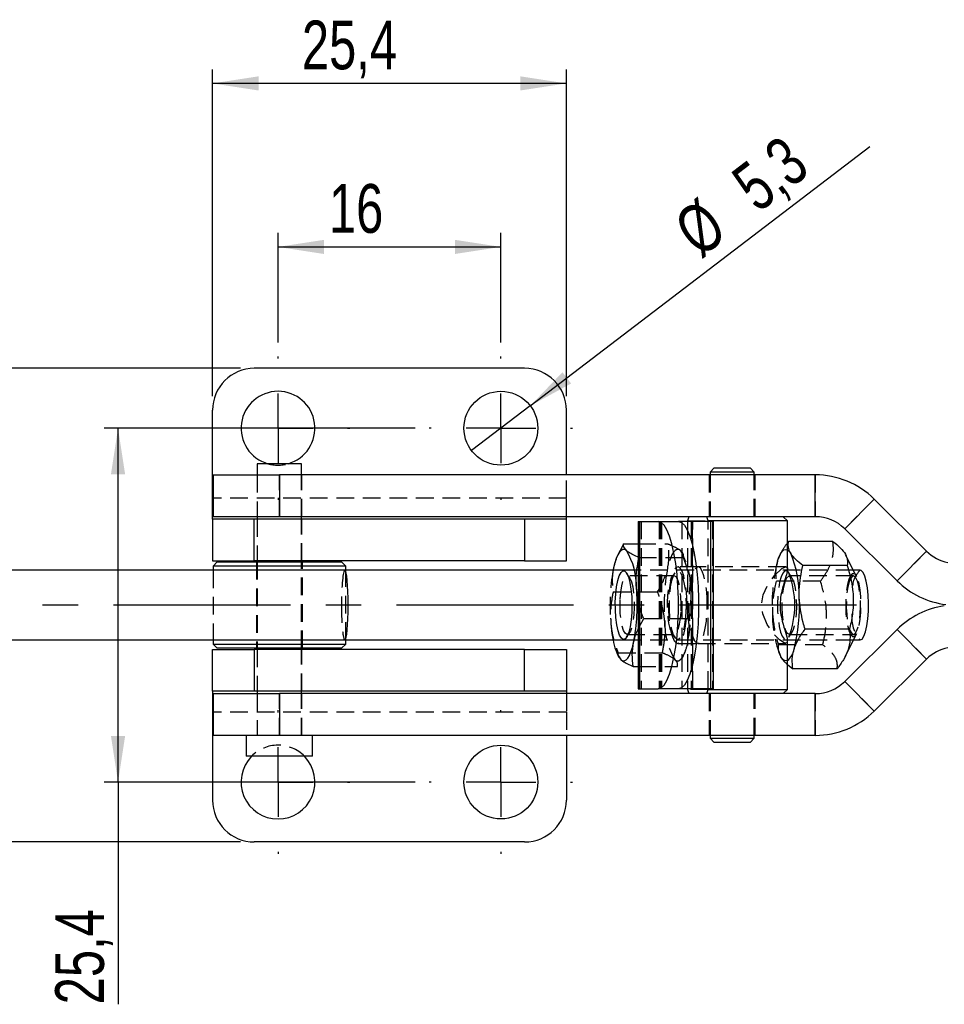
# Model space of a CAD drawing. Extents: x 28 to 416, y 116 to 277.
# Tile 2 of 20: x 108 to 174, y 123 to 194. Entities that reach past the tile are written whole.
import ezdxf

# ---------------------------------------------------------------- set-up
doc = ezdxf.new("R2010")
doc.units = 0
doc.linetypes.add('CENTERX2', pattern=[20.32, 12.7, -2.54, 2.54, -2.54])
doc.linetypes.add('HIDDEN', pattern=[1.905, 1.27, -0.635])
doc.layers.get('0').update_dxf_attribs({"linetype": 'CONTINUOUS'})
doc.styles.add('SLDTEXTSTYLE0', font='TXT', dxfattribs={"width": 0.75})
doc.dimstyles.new('SLDDIMSTYLE1', dxfattribs={"dimtxt": 3.5, "dimasz": 3.302, "dimexe": 0, "dimexo": 0.0625, "dimgap": 0.875, "dimtad": 1, "dimdec": 3, "dimrnd": 1e-09, "dimzin": 12, "dimtxsty": 'SLDTEXTSTYLE0', "dimsah": 1, "dimcen": 0.09, "dimazin": 3, "dimtfac": 1, "dimtdec": 3, "dimtofl": 0, "dimtmove": 0, "dimatfit": 3, "dimtolj": 1, "dimtzin": 12})
doc.dimstyles.new('SLDDIMSTYLE5', dxfattribs={"dimtxt": 3.5, "dimasz": 3.302, "dimexe": 0, "dimexo": 0.0625, "dimgap": 0.875, "dimtad": 1, "dimdec": 3, "dimrnd": 1e-09, "dimzin": 12, "dimtxsty": 'SLDTEXTSTYLE0', "dimblk1": 'NONE', "dimsah": 1, "dimcen": 0, "dimazin": 3, "dimtfac": 1, "dimtdec": 3, "dimtmove": 0, "dimatfit": 3, "dimtolj": 1, "dimtzin": 12})

# ---------------------------------------------------------------- blocks, each defined once
blk = doc.blocks.new('_D_8')
at = {"color": 179, "linetype": 'CONTINUOUS'}
for p, q in [((136.25, 164.613), (113.916, 164.613)), ((114.916, 139.213), (114.916, 164.613)), ((136.25, 139.213), (113.916, 139.213)), ((114.916, 139.213), (114.916, 123.261))]:
    blk.add_line(p, q, dxfattribs=at)
for points in [[(114.916, 164.613), (114.408, 161.311), (115.424, 161.311)], [(114.916, 139.213), (115.424, 142.515), (114.408, 142.515)]]:
    blk.add_solid(points, dxfattribs=at)
at = {"color": 179, "linetype": 'CONTINUOUS', "insert": (110.404, 123.261, -10.139), "char_height": 3.5, "attachment_point": 1, "rotation": 90, "style": 'SLDTEXTSTYLE0'}
blk.add_mtext('25,4', dxfattribs=at)
blk = doc.blocks.new('_D_9')
at = {"color": 179, "linetype": 'CONTINUOUS'}
for p, q in [((123.7, 168.913), (103.482, 168.913)), ((104.482, 134.913), (104.482, 168.913)), ((123.7, 134.913), (103.482, 134.913)), ((104.482, 134.913), (104.482, 125.2))]:
    blk.add_line(p, q, dxfattribs=at)
for points in [[(104.482, 168.913), (103.974, 165.611), (104.99, 165.611)], [(104.482, 134.913), (104.99, 138.215), (103.974, 138.215)]]:
    blk.add_solid(points, dxfattribs=at)
at = {"color": 179, "linetype": 'CONTINUOUS', "insert": (99.97, 125.2, -10.139), "char_height": 3.5, "attachment_point": 1, "rotation": 90, "style": 'SLDTEXTSTYLE0'}
blk.add_mtext('34', dxfattribs=at)
blk = doc.blocks.new('_D_10')
at = {"color": 179, "linetype": 'CONTINUOUS'}
for p, q in [((121.7, 166.913), (121.7, 190.363)), ((147.1, 166.913), (147.1, 190.363)), ((147.1, 189.363), (121.7, 189.363))]:
    blk.add_line(p, q, dxfattribs=at)
for points in [[(121.7, 189.363), (125.002, 188.855), (125.002, 189.871)], [(147.1, 189.363), (143.798, 189.871), (143.798, 188.855)]]:
    blk.add_solid(points, dxfattribs=at)
at = {"color": 179, "linetype": 'CONTINUOUS', "insert": (128.114, 193.875, -10.139), "char_height": 3.5, "attachment_point": 1, "style": 'SLDTEXTSTYLE0'}
blk.add_mtext('25,4', dxfattribs=at)
blk = doc.blocks.new('_D_11')
at = {"color": 179, "linetype": 'CONTINUOUS'}
for p, q in [((126.4, 170.763), (126.4, 178.627)), ((142.4, 170.763), (142.4, 178.627)), ((126.4, 177.627), (142.4, 177.627))]:
    blk.add_line(p, q, dxfattribs=at)
for points in [[(126.4, 177.627), (129.702, 177.119), (129.702, 178.135)], [(142.4, 177.627), (139.098, 178.135), (139.098, 177.119)]]:
    blk.add_solid(points, dxfattribs=at)
at = {"color": 179, "linetype": 'CONTINUOUS', "insert": (130.054, 182.138, -10.139), "char_height": 3.5, "attachment_point": 1, "style": 'SLDTEXTSTYLE0'}
blk.add_mtext('16', dxfattribs=at)
blk = doc.blocks.new('_D_12')
at = {"color": 179, "linetype": 'CONTINUOUS'}
for q in [(168.875, 184.845), (140.294, 163.004)]:
    blk.add_line((144.506, 166.222), q, dxfattribs=at)
blk.add_solid([(144.506, 166.222), (147.438, 167.823), (146.821, 168.631)], dxfattribs=at)
at = {"color": 179, "linetype": 'CONTINUOUS', "char_height": 3.5, "attachment_point": 1, "rotation": 37.38586, "style": 'SLDTEXTSTYLE0'}
for s, insert in [('5,3', (158.717, 182.807, -10.139)), ('%%c', (154.555, 179.56, -10.139))]:
    blk.add_mtext(s, dxfattribs=dict(at, insert=insert))
blk = doc.blocks.new('_NONE')
blk = doc.blocks.new('SW_CENTERMARKSYMBOL_3')
at = {"color": 0, "linetype": 'CONTINUOUS'}
for p, q in [((0, 5), (0, 5.15)), ((0, 0), (0, 2.5)), ((-5, 0), (-5.15, 0)), ((0, 0), (-2.5, 0)), ((0, 0), (0, -2.5)), ((0, 0), (2.5, 0)), ((5, 0), (5.15, 0)), ((0, -5), (0, -5.15))]:
    blk.add_line(p, q, dxfattribs=at)
blk = doc.blocks.new('SW_CENTERMARKSYMBOL_4')
at = {"color": 0, "linetype": 'CONTINUOUS'}
for p, q in [((0, 5), (0, 5.15)), ((0, 0), (0, 2.5)), ((-5, 0), (-5.15, 0)), ((0, 0), (-2.5, 0)), ((0, 0), (0, -2.5)), ((0, 0), (2.5, 0)), ((5, 0), (5.15, 0)), ((0, -5), (0, -5.15))]:
    blk.add_line(p, q, dxfattribs=at)
blk = doc.blocks.new('SW_CENTERMARKSYMBOL_5')
at = {"color": 0, "linetype": 'CONTINUOUS'}
for p, q in [((0, 5), (0, 5.15)), ((0, 0), (0, 2.5)), ((-5, 0), (-5.15, 0)), ((0, 0), (-2.5, 0)), ((0, 0), (0, -2.5)), ((0, 0), (2.5, 0)), ((5, 0), (5.15, 0)), ((0, -5), (0, -5.15))]:
    blk.add_line(p, q, dxfattribs=at)
blk = doc.blocks.new('SW_CENTERMARKSYMBOL_6')
at = {"color": 0, "linetype": 'CONTINUOUS'}
for p, q in [((0, 5), (0, 5.15)), ((0, 0), (0, 2.5)), ((-5, 0), (-5.15, 0)), ((0, 0), (-2.5, 0)), ((0, 0), (0, -2.5)), ((0, 0), (2.5, 0)), ((5, 0), (5.15, 0)), ((0, -5), (0, -5.15))]:
    blk.add_line(p, q, dxfattribs=at)

msp = doc.modelspace()

# ---------------------------------------------------------------- linework, layer by layer
at = {"color": 7, "linetype": 'CONTINUOUS'}
for p, q in [((144.0999, 168.9132), (124.6999, 168.9132)), ((121.6999, 159.5882), (121.6999, 165.9132)), ((147.0999, 161.2632), (147.0999, 165.9132)), ((124.9124, 162.0632), (124.9124, 161.2632)), ((128.0874, 162.0632), (124.9124, 162.0632)), ((128.0874, 161.2632), (128.0874, 162.0632)), ((121.7374, 161.2632), (121.7374, 158.2632)), ((121.7374, 161.2632), (126.4999, 161.2632)), ((126.4999, 161.2632), (126.4999, 158.2632)), ((164.9659, 161.2632), (126.4999, 161.2632)), ((157.7124, 161.7632), (157.4124, 161.4632)), ((157.4124, 161.4632), (157.4124, 161.2632)), ((157.4597, 161.4632), (157.4124, 161.4632)), ((160.5874, 161.4632), (157.4597, 161.4632)), ((157.7124, 161.7632), (160.2874, 161.7632)), ((160.5874, 161.4632), (160.2874, 161.7632)), ((160.5874, 161.2632), (160.5874, 161.4632)), ((164.9659, 158.2632), (164.9659, 161.2632)), ((121.6999, 158.0882), (121.6999, 159.5882)), ((169.1919, 159.5224), (167.0789, 157.3928)), ((172.9602, 155.7835), (169.1919, 159.5224)), ((121.6999, 158.0882), (121.6999, 155.0882)), ((124.6999, 158.0882), (121.6999, 158.0882)), ((126.4999, 158.2632), (121.7374, 158.2632)), ((124.6999, 155.0882), (124.6999, 158.0882)), ((144.0999, 158.0882), (124.6999, 158.0882)), ((124.9124, 158.2632), (124.9124, 158.0882)), ((164.9659, 158.2632), (126.4999, 158.2632)), ((128.0874, 158.0882), (128.0874, 158.2632)), ((144.0999, 158.0882), (144.0999, 155.0882)), ((147.0999, 158.0882), (144.0999, 158.0882)), ((147.0999, 158.0882), (147.0999, 158.2632)), ((147.0999, 155.0882), (147.0999, 158.0882)), ((152.2628, 157.9132), (152.2628, 145.9132)), ((152.2628, 157.9132), (152.3521, 157.9132)), ((152.3521, 157.9132), (152.3521, 145.9132)), ((152.3521, 157.9132), (153.6882, 157.9132)), ((153.6882, 157.9132), (155.1435, 157.9132)), ((157.4555, 157.9132), (155.1435, 157.9132)), ((155.9007, 158.2632), (155.8036, 157.9632)), ((155.8036, 157.9632), (155.8036, 157.9132)), ((157.2846, 157.9632), (157.1875, 158.2632)), ((162.9687, 157.9632), (157.2846, 157.9632)), ((157.2846, 157.9132), (157.2846, 157.9632)), ((157.4555, 157.9132), (157.4555, 145.9132)), ((157.6703, 157.9132), (157.4555, 157.9132)), ((157.6703, 145.9132), (157.6703, 157.9132)), ((162.9687, 157.9632), (162.6687, 158.2632)), ((162.9687, 154.4706), (162.9687, 157.9632)), ((170.8472, 153.6539), (167.0789, 157.3928)), ((151.2102, 156.3078), (150.9528, 155.8111)), ((151.2102, 156.3078), (152.2628, 156.3078)), ((163.0409, 156.4868), (162.9687, 156.3791)), ((166.2285, 156.4868), (163.0409, 156.4868)), ((150.9394, 155.8179), (150.7888, 155.5197)), ((167.8335, 154.1673), (167.1455, 155.5295)), ((170.8472, 153.6539), (172.9602, 155.7835)), ((121.6999, 155.0882), (124.6999, 155.0882)), ((122.0374, 155.0132), (121.7374, 154.7132)), ((122.0374, 155.0132), (126.4999, 155.0132)), ((144.0999, 155.0882), (124.6999, 155.0882)), ((124.9124, 155.0882), (124.9124, 155.0132)), ((126.4999, 155.0132), (130.9624, 155.0132)), ((128.0874, 155.0132), (128.0874, 155.0882)), ((131.2624, 154.7132), (130.9624, 155.0132)), ((144.0999, 155.0882), (147.0999, 155.0882)), ((131.196, 154.4132), (80.2624, 154.4132)), ((121.7374, 154.7132), (121.7374, 154.4132)), ((126.4999, 154.7132), (121.7374, 154.7132)), ((131.2624, 154.7132), (126.4999, 154.7132)), ((151.2079, 154.4132), (131.196, 154.4132)), ((131.2624, 154.4132), (131.2624, 154.7132)), ((150.4887, 154.5936), (150.4515, 154.4132)), ((167.2662, 154.7582), (164.0786, 154.7582)), ((168.1866, 154.4132), (167.7093, 154.4132)), ((152.2628, 152.3305), (152.13, 153.1442)), ((167.4223, 150.1846), (164.2347, 150.1846)), ((170.8472, 150.1724), (167.0789, 146.4335)), ((172.9602, 148.0428), (170.8472, 150.1724)), ((80.2624, 149.4132), (131.196, 149.4132)), ((121.7374, 149.4132), (121.7374, 149.1132)), ((131.196, 149.4132), (151.2079, 149.4132)), ((131.2624, 149.1132), (131.2624, 149.4132)), ((162.9687, 145.8632), (162.9687, 149.3581)), ((167.1035, 148.2136), (167.8335, 149.6591)), ((167.7093, 149.4132), (168.1866, 149.4132)), ((121.6999, 145.7382), (121.6999, 148.7382)), ((121.6999, 148.7382), (124.6999, 148.7382)), ((121.7374, 149.1132), (122.0374, 148.8132)), ((121.7374, 149.1132), (131.2624, 149.1132)), ((130.9624, 148.8132), (122.0374, 148.8132)), ((124.6999, 148.7382), (124.6999, 145.7382)), ((144.0999, 148.7382), (124.6999, 148.7382)), ((124.9124, 148.8132), (124.9124, 148.7382)), ((128.0874, 148.7382), (128.0874, 148.8132)), ((130.9624, 148.8132), (131.2624, 149.1132)), ((144.0999, 145.7382), (144.0999, 148.7382)), ((144.0999, 148.7382), (147.0999, 148.7382)), ((147.0999, 148.7382), (147.0999, 145.7382)), ((150.7888, 148.3066), (150.841, 148.2034)), ((150.8945, 148.2015), (151.0052, 148.0017)), ((172.9602, 148.0428), (169.1919, 144.3039)), ((151.8989, 147.5185), (152.2628, 147.5185)), ((162.9687, 147.6592), (163.3533, 147.3396)), ((166.5409, 147.3396), (163.3533, 147.3396)), ((167.0789, 146.4335), (169.1919, 144.3039)), ((124.6999, 145.7382), (121.6999, 145.7382)), ((121.6999, 145.7382), (121.6999, 144.2382)), ((144.0999, 145.7382), (124.6999, 145.7382)), ((124.9124, 145.7382), (124.9124, 145.5632)), ((128.0874, 145.5632), (128.0874, 145.7382)), ((147.0999, 145.7382), (144.0999, 145.7382)), ((147.0999, 145.7382), (147.0999, 145.5632)), ((152.2628, 145.9132), (152.3521, 145.9132)), ((152.3521, 145.9132), (153.6882, 145.9132)), ((155.1435, 145.9132), (153.6882, 145.9132)), ((157.4555, 145.9132), (155.1435, 145.9132)), ((155.8036, 145.9132), (155.8036, 145.8632)), ((155.8036, 145.8632), (155.9007, 145.5632)), ((157.1875, 145.5632), (157.2846, 145.8632)), ((157.2846, 145.8632), (157.2846, 145.9132)), ((157.2846, 145.8632), (162.9687, 145.8632)), ((157.6703, 145.9132), (157.4555, 145.9132)), ((162.6687, 145.5632), (162.9687, 145.8632)), ((121.7374, 145.5632), (121.7374, 142.5632)), ((121.7374, 145.5632), (126.4999, 145.5632)), ((126.4999, 145.5632), (126.4999, 142.5632)), ((164.9659, 145.5632), (126.4999, 145.5632)), ((164.9659, 142.5632), (164.9659, 145.5632)), ((121.6999, 144.2382), (121.6999, 137.9132)), ((126.4999, 142.5632), (121.7374, 142.5632)), ((124.1249, 142.5632), (124.1249, 141.0632)), ((164.9659, 142.5632), (126.4999, 142.5632)), ((128.8749, 141.0632), (128.8749, 142.5632)), ((147.0999, 142.5632), (147.0999, 137.9132)), ((157.4124, 142.5632), (157.4124, 142.3632)), ((157.4124, 142.3632), (157.7124, 142.0632)), ((157.4124, 142.3632), (160.5874, 142.3632)), ((160.2874, 142.0632), (157.7124, 142.0632)), ((160.2874, 142.0632), (160.5874, 142.3632)), ((160.5874, 142.3632), (160.5874, 142.5632)), ((128.8749, 141.0632), (124.1249, 141.0632)), ((144.0999, 134.9132), (124.6999, 134.9132))]:
    msp.add_line(p, q, dxfattribs=at)
at = {"color": 7, "linetype": 'HIDDEN'}
for p, q in [((124.8999, 161.2632), (124.8999, 158.2632)), ((124.9124, 161.2632), (124.9124, 158.2632)), ((126.4999, 158.2632), (126.4999, 161.2632)), ((128.0874, 158.2632), (128.0874, 161.2632)), ((128.0999, 158.2632), (128.0999, 161.2632)), ((147.0999, 159.5882), (147.0999, 161.2632)), ((157.3499, 161.2632), (157.3499, 158.2632)), ((157.4124, 161.2632), (157.4124, 158.2632)), ((160.5874, 158.2632), (160.5874, 161.2632)), ((160.6499, 158.2632), (160.6499, 161.2632)), ((164.9659, 161.2632), (164.9659, 158.2632)), ((147.0999, 159.5882), (121.6999, 159.5882)), ((147.0999, 159.5882), (121.7374, 159.5882)), ((147.0999, 158.2632), (147.0999, 159.5882)), ((167.0789, 157.3928), (169.1919, 159.5224)), ((124.8999, 158.0882), (124.8999, 155.0882)), ((124.9124, 158.0882), (124.9124, 155.0882)), ((128.0874, 155.0882), (128.0874, 158.0882)), ((128.0999, 155.0882), (128.0999, 158.0882)), ((152.4777, 157.9132), (152.4777, 145.9132)), ((153.7628, 157.9132), (153.7628, 145.9132)), ((153.8075, 157.9132), (153.8075, 145.9132)), ((153.8702, 157.9132), (153.8702, 145.9132)), ((153.938, 157.9132), (153.938, 145.9132)), ((155.3934, 157.9132), (155.3934, 145.9132)), ((155.8036, 157.9632), (157.2846, 157.9632)), ((155.8036, 157.9132), (155.8036, 145.9132)), ((156.0629, 157.9132), (156.0629, 145.9132)), ((156.1257, 157.9132), (156.1257, 145.9132)), ((156.1703, 145.9132), (156.1703, 157.9132)), ((157.2846, 145.9132), (157.2846, 157.9132)), ((157.581, 157.9132), (157.581, 145.9132)), ((152.2628, 156.3078), (154.3978, 156.3078)), ((155.5079, 155.5197), (155.4557, 155.623)), ((162.4785, 155.613), (162.4314, 155.5197)), ((172.9602, 155.7835), (170.8472, 153.6539)), ((124.8499, 155.0132), (124.8499, 148.8132)), ((124.9124, 155.0132), (124.9124, 148.8132)), ((128.0874, 148.8132), (128.0874, 155.0132)), ((128.1499, 148.8132), (128.1499, 155.0132)), ((152.2628, 155.0794), (152.3044, 155.3415)), ((152.3044, 155.3415), (155.492, 155.3415)), ((121.7374, 154.4132), (121.7374, 149.4132)), ((131.2624, 149.4132), (131.2624, 154.4132)), ((167.7093, 154.4132), (151.2079, 154.4132)), ((151.6416, 153.8751), (151.4214, 154.222)), ((154.8753, 154.222), (154.6551, 153.8751)), ((156.5441, 154.6632), (155.0888, 154.6632)), ((162.8505, 154.6632), (156.5441, 154.6632)), ((163.2841, 153.8751), (163.064, 154.222)), ((167.9392, 153.958), (167.8335, 154.1673)), ((154.8366, 154.0132), (151.4602, 154.0132)), ((165.347, 153.6417), (162.1594, 153.6417)), ((167.7015, 154.0132), (163.1027, 154.0132)), ((150.4604, 152.8795), (153.648, 152.8795)), ((152.2628, 150.2085), (152.6488, 150.9468)), ((152.6488, 150.9468), (155.8364, 150.9468)), ((151.4214, 149.6044), (151.6416, 149.9512)), ((154.6551, 149.9512), (154.8753, 149.6044)), ((163.064, 149.6044), (163.2841, 149.9512)), ((167.8335, 149.6591), (167.9392, 149.8683)), ((170.8472, 150.1724), (172.9602, 148.0428)), ((151.2079, 149.4132), (167.7093, 149.4132)), ((151.4602, 149.8132), (154.8366, 149.8132)), ((155.0888, 149.1632), (156.5441, 149.1632)), ((156.5441, 149.1632), (162.8505, 149.1632)), ((163.1027, 149.8132), (167.7015, 149.8132)), ((124.8999, 148.7382), (124.8999, 145.7382)), ((124.9124, 148.7382), (124.9124, 145.7382)), ((128.0874, 145.7382), (128.0874, 148.7382)), ((128.0999, 145.7382), (128.0999, 148.7382)), ((150.8047, 148.4849), (153.9923, 148.4849)), ((165.5032, 149.0681), (162.3156, 149.0681)), ((155.3578, 148.0093), (155.5079, 148.3066)), ((152.2628, 147.5185), (155.0865, 147.5185)), ((169.1919, 144.3039), (167.0789, 146.4335)), ((157.2846, 145.8632), (155.8036, 145.8632)), ((124.8999, 145.5632), (124.8999, 142.5632)), ((124.9124, 145.5632), (124.9124, 142.5632)), ((126.4999, 142.5632), (126.4999, 145.5632)), ((128.0874, 142.5632), (128.0874, 145.5632)), ((128.0999, 142.5632), (128.0999, 145.5632)), ((147.0999, 145.5632), (147.0999, 144.2382)), ((157.3499, 145.5632), (157.3499, 142.5632)), ((157.4124, 145.5632), (157.4124, 142.5632)), ((160.5874, 142.5632), (160.5874, 145.5632)), ((160.6499, 142.5632), (160.6499, 145.5632)), ((164.9659, 145.5632), (164.9659, 142.5632)), ((147.0999, 144.2382), (121.6999, 144.2382)), ((147.0999, 144.2382), (121.7374, 144.2382)), ((147.0999, 144.2382), (147.0999, 142.5632))]:
    msp.add_line(p, q, dxfattribs=at)
at = {"color": 8, "linetype": 'CONTINUOUS'}
for p, q in [((121.7374, 159.5882), (121.6999, 159.5882)), ((121.7374, 144.2382), (121.6999, 144.2382))]:
    msp.add_line(p, q, dxfattribs=at)
at = {"color": 179, "linetype": 'CENTERX2'}
msp.add_line((167.9254, 151.9132), (70.881, 151.9132), dxfattribs=at)
at = {"color": 7, "linetype": 'CONTINUOUS', "flags": 128}
for points in [[(153.6882, 145.9132), (153.9049, 145.9802), (154.1167, 146.1797), (154.3189, 146.5074), (154.507, 146.9557), (154.6769, 147.5149), (154.8247, 148.1722), (154.947, 148.9132), (155.0413, 149.7211), (155.1053, 150.578), (155.1377, 151.4648), (155.1377, 152.3615), (155.1053, 153.2483), (155.0413, 154.1052), (154.947, 154.9132), (154.8247, 155.6541), (154.6769, 156.3115), (154.507, 156.8706), (154.3189, 157.319), (154.1167, 157.6466), (153.9049, 157.8462), (153.6882, 157.9132)], [(155.1435, 157.9132), (155.3602, 157.8462), (155.572, 157.6466), (155.7742, 157.319), (155.9624, 156.8706), (156.1322, 156.3115), (156.28, 155.6541), (156.4024, 154.9132), (156.4966, 154.1052), (156.5607, 153.2483), (156.593, 152.3615), (156.593, 151.4648), (156.5607, 150.578), (156.4966, 149.7211), (156.4024, 148.9132), (156.28, 148.1722), (156.1322, 147.5149), (155.9624, 146.9557), (155.7742, 146.5074), (155.572, 146.1797), (155.3602, 145.9802), (155.1435, 145.9132)], [(151.4107, 155.8246), (151.2853, 155.9004), (151.1585, 155.908), (151.0326, 155.8472), (150.9097, 155.719), (150.7919, 155.5258), (150.6812, 155.2708), (150.5796, 154.9583), (150.4887, 154.5936)], [(162.9687, 155.8833), (163.0927, 155.7862), (163.2131, 155.6225)], [(151.7934, 151.3961), (151.7487, 150.8528), (151.6749, 150.3666), (151.5759, 149.9638), (151.4571, 149.666), (151.3248, 149.4894), (151.1863, 149.4435), (151.0489, 149.5307), (150.92, 149.7464), (150.8067, 150.0789), (150.7151, 150.5102), (150.65, 151.0172), (150.615, 151.5725), (150.6119, 152.1462), (150.641, 152.7072), (150.7006, 153.2255), (150.7876, 153.6731), (150.8973, 154.0257), (151.0237, 154.2645), (151.16, 154.3765), (151.2989, 154.3557), (151.433, 154.2032), (151.5548, 153.9273), (151.658, 153.5428), (151.7369, 153.0704), (151.7873, 152.5357), (151.8065, 151.9674), (151.7934, 151.3961)], [(168.1866, 149.4132), (168.3263, 149.4806), (168.4585, 149.6791), (168.5759, 149.9981), (168.6724, 150.4203), (168.7428, 150.923), (168.7831, 151.479), (168.7913, 152.0585), (168.7668, 152.6302), (168.7111, 153.1632), (168.6272, 153.6288), (168.5194, 154.0019), (168.3938, 154.2624), (168.2569, 154.3963), (168.1866, 154.4132)], [(151.0052, 148.0017), (151.1306, 147.9259), (151.2574, 147.9184), (151.3833, 147.9792), (151.5062, 148.1073), (151.624, 148.3005), (151.7346, 148.5556), (151.8363, 148.8681), (151.9272, 149.2327)]]:
    msp.add_lwpolyline(points, dxfattribs=at)
at = {"color": 7, "linetype": 'HIDDEN', "flags": 128}
for points in [[(155.2915, 155.8246), (155.1661, 155.9004), (155.0394, 155.908), (154.9135, 155.8472), (154.7906, 155.719), (154.6728, 155.5258), (154.5621, 155.2708), (154.4604, 154.9583), (154.3695, 154.5936)], [(162.2536, 155.0642), (162.3583, 155.3589), (162.4715, 155.5946), (162.5911, 155.7673), (162.7152, 155.874), (162.8416, 155.913), (162.9682, 155.8835), (162.9687, 155.8833)], [(155.755, 151.9132), (155.7394, 152.5043), (155.6934, 153.0679), (155.6192, 153.5774), (155.5201, 154.0091), (155.4008, 154.3428), (155.267, 154.5629), (155.1249, 154.6591), (154.981, 154.6269), (154.8422, 154.4679), (154.7149, 154.1893), (154.6051, 153.8043), (154.5179, 153.3309), (154.4574, 152.7912), (154.4265, 152.2105), (154.4265, 151.6158), (154.4574, 151.0351), (154.5179, 150.4954), (154.6051, 150.022), (154.7149, 149.637), (154.8422, 149.3585), (154.981, 149.1994), (155.1249, 149.1672), (155.267, 149.2634), (155.4008, 149.4835), (155.5201, 149.8172), (155.6192, 150.2489), (155.6934, 150.7585), (155.7394, 151.322), (155.755, 151.9132)], [(155.6742, 151.3961), (155.6296, 150.8528), (155.5557, 150.3666), (155.4567, 149.9638), (155.3379, 149.666), (155.2057, 149.4894), (155.0671, 149.4435), (154.9297, 149.5307), (154.8009, 149.7464), (154.6876, 150.0789), (154.5959, 150.5102), (154.5308, 151.0172), (154.4958, 151.5725), (154.4928, 152.1462), (154.5218, 152.7072), (154.5815, 153.2255), (154.6685, 153.6731), (154.7781, 154.0257), (154.9045, 154.2645), (155.0409, 154.3765), (155.1798, 154.3557), (155.3138, 154.2032), (155.4357, 153.9273), (155.5389, 153.5428), (155.6178, 153.0704), (155.6682, 152.5357), (155.6873, 151.9674), (155.6742, 151.3961)], [(157.2103, 151.9132), (157.1947, 152.5043), (157.1487, 153.0679), (157.0745, 153.5774), (156.9754, 154.0091), (156.8562, 154.3428), (156.7223, 154.5629), (156.5802, 154.6591), (156.4363, 154.6269), (156.2975, 154.4679), (156.1702, 154.1893), (156.0604, 153.8043), (155.9732, 153.3309), (155.9128, 152.7912), (155.8818, 152.2105), (155.8818, 151.6158), (155.9128, 151.0351), (155.9732, 150.4954), (156.0604, 150.022), (156.1702, 149.637), (156.2975, 149.3585), (156.4363, 149.1994), (156.5802, 149.1672), (156.7223, 149.2634), (156.8562, 149.4835), (156.9754, 149.8172), (157.0745, 150.2489), (157.1487, 150.7585), (157.1947, 151.322), (157.2103, 151.9132)], [(157.2103, 151.9132), (157.1947, 152.5043), (157.1487, 153.0679), (157.0745, 153.5774), (156.9754, 154.0091), (156.8562, 154.3428), (156.7223, 154.5629), (156.5802, 154.6591), (156.4363, 154.6269), (156.2975, 154.4679), (156.1702, 154.1893), (156.0604, 153.8043), (155.9732, 153.3309), (155.9128, 152.7912), (155.8818, 152.2105), (155.8818, 151.6158), (155.9128, 151.0351), (155.9732, 150.4954), (156.0604, 150.022), (156.1702, 149.637), (156.2975, 149.3585), (156.4363, 149.1994), (156.5802, 149.1672), (156.7223, 149.2634), (156.8562, 149.4835), (156.9754, 149.8172), (157.0745, 150.2489), (157.1487, 150.7585), (157.1947, 151.322), (157.2103, 151.9132)], [(162.9548, 149.3581), (162.9243, 149.1891), (162.7218, 149.1978), (162.4057, 149.416), (161.9922, 149.8381), (161.5102, 150.5257), (161.1947, 151.2815), (161.1106, 151.9639), (161.2223, 152.6413), (161.5791, 153.4179), (162.0468, 154.0514), (162.5636, 154.5345), (162.8505, 154.6632), (162.8505, 154.6632)], [(162.7669, 154.3602), (162.6325, 154.2147), (162.5097, 153.9452), (162.4054, 153.566), (162.3251, 153.0978), (162.273, 152.5657), (162.2521, 151.9984), (162.2635, 151.4266), (162.3065, 150.8809), (162.3788, 150.3909), (162.4766, 149.983), (162.5945, 149.6791), (162.7262, 149.4957), (162.8646, 149.4426), (163.0023, 149.5227), (163.064, 149.6044)], [(163.064, 154.222), (163.0419, 154.2548), (162.9059, 154.3738), (162.7669, 154.3602)], [(167.6248, 154.1589), (167.4969, 154.0179), (167.3808, 153.7546), (167.2834, 153.3842), (167.2102, 152.9284), (167.1656, 152.4136), (167.1522, 151.8696), (167.1707, 151.3283), (167.22, 150.8209), (167.2973, 150.3769), (167.3981, 150.0223), (167.5166, 149.7776), (167.6458, 149.6569), (167.7782, 149.6674), (167.9062, 149.8084), (168.0223, 150.0718), (168.1197, 150.4421), (168.1928, 150.8979), (168.2374, 151.4128), (168.2509, 151.9567), (168.2324, 152.4981), (168.183, 153.0055), (168.1057, 153.4494), (168.0049, 153.804), (167.8865, 154.0488), (167.7573, 154.1694), (167.6248, 154.1589)], [(150.9627, 152.3525), (151.0048, 152.8494), (151.0755, 153.2875), (151.1704, 153.6392), (151.2835, 153.8824), (151.4077, 154.002), (151.5352, 153.9902), (151.6579, 153.848), (151.7683, 153.5842), (151.8593, 153.2154), (151.9252, 152.7648), (151.9619, 152.2606), (151.9671, 151.7347), (151.9404, 151.2199), (151.8835, 150.7487), (151.8001, 150.3507), (151.6953, 150.0508), (151.5757, 149.868), (151.4488, 149.8137), (151.3227, 149.8913), (151.2052, 150.0959), (151.1037, 150.4147), (151.0246, 150.8277), (150.9729, 151.3089), (150.9518, 151.828), (150.9627, 152.3525)], [(155.3341, 151.4738), (155.3449, 151.9983), (155.3238, 152.5175), (155.2721, 152.9986), (155.193, 153.4116), (155.0915, 153.7304), (154.974, 153.9351), (154.8479, 154.0126), (154.7211, 153.9583), (154.6015, 153.7755), (154.4967, 153.4756), (154.4132, 153.0776), (154.3563, 152.6064), (154.3297, 152.0917), (154.3348, 151.5657), (154.3715, 151.0616), (154.4374, 150.611), (154.5284, 150.2421), (154.6388, 149.9783), (154.7616, 149.8361), (154.8891, 149.8244), (155.0133, 149.9439), (155.1264, 150.1872), (155.2212, 150.5389), (155.292, 150.9769), (155.3341, 151.4738)], [(163.0317, 153.9926), (163.1592, 154.0002), (163.2832, 153.8766), (163.3958, 153.6297), (163.49, 153.2749), (163.5599, 152.8345), (163.601, 152.3362), (163.6108, 151.8114), (163.5887, 151.293), (163.5361, 150.8135), (163.4562, 150.4031), (163.3542, 150.0876), (163.2363, 149.8869), (163.11, 149.8134), (162.9833, 149.8719), (162.864, 150.0586), (162.7598, 150.3618), (162.6771, 150.7626), (162.6212, 151.2356), (162.5955, 151.7512), (162.6016, 152.277), (162.6393, 152.7799), (162.7061, 153.2284), (162.7978, 153.5942), (162.9086, 153.8544), (163.0317, 153.9926)], [(167.6305, 153.9926), (167.5075, 153.8544), (167.3966, 153.5942), (167.3049, 153.2284), (167.2381, 152.7799), (167.2005, 152.277), (167.1943, 151.7512), (167.22, 151.2356), (167.2759, 150.7626), (167.3586, 150.3618), (167.4629, 150.0586), (167.5821, 149.8719), (167.7088, 149.8134), (167.8351, 149.8869), (167.953, 150.0876), (168.0551, 150.4031), (168.1349, 150.8135), (168.1876, 151.293), (168.2097, 151.8114), (168.1998, 152.3362), (168.1587, 152.8345), (168.0888, 153.2749), (167.9946, 153.6297), (167.882, 153.8766), (167.758, 154.0002), (167.6305, 153.9926)], [(154.886, 148.0017), (155.0115, 147.9259), (155.1382, 147.9184), (155.2641, 147.9792), (155.387, 148.1073), (155.5048, 148.3005), (155.6155, 148.5556), (155.7171, 148.8681), (155.8081, 149.2327)], [(162.9687, 147.943), (162.8593, 147.9133), (162.7328, 147.9428), (162.6082, 148.0402), (162.4878, 148.2038)]]:
    msp.add_lwpolyline(points, dxfattribs=at)
at = {"color": 7, "linetype": 'CONTINUOUS'}
for centre in [(142.3999, 164.6132), (142.3999, 139.2132)]:
    msp.add_circle(centre, 2.65, dxfattribs=at)
for centre, radius, start, end in [((124.6999, 165.9132), 3, 90, 180), ((144.0999, 165.9132), 3, 0, 90), ((126.3999, 164.6132), 2.65, 90, 254.209716), ((126.3999, 164.6132), 2.65, 285.790284, 90), ((164.9659, 155.2632), 6, 45.224688, 90), ((164.9659, 155.2632), 3, 45.224688, 90), ((147.2166, 153.2625), 4.9148, 358.620886, 31.420757), ((156.1062, 152.6442), 7.7058, 358.715625, 22.737288), ((175.0732, 157.9132), 3, 225.224688, 258.496682), ((157.0997, 151.9132), 6.3956, 338.838466, 21.161534), ((175.0732, 157.9132), 6, 225.224688, 263.035999), ((137.8506, 151.9233), 14.3315, 349.178979, 4.886826), ((151.5397, 151.7987), 12.2888, 345.693904, 3.138217), ((175.0732, 145.9132), 6, 98.08896, 134.775312), ((153.4484, 149.7745), 3.0186, 186.874871, 215.965312), ((162.215, 148.9329), 1.2441, 307.284595, 352.108508), ((175.0732, 145.9132), 3, 101.503318, 134.775312), ((164.9659, 148.5632), 3, 270, 314.775312), ((164.9659, 148.5632), 6, 270, 314.775312), ((126.3999, 139.2132), 2.65, 135.724178, 270), ((126.3999, 139.2132), 2.65, 270, 44.275822), ((124.6999, 137.9132), 3, 180, 270), ((144.0999, 137.9132), 3, 270, 0)]:
    msp.add_arc(centre, radius, start, end, dxfattribs=at)
at = {"color": 7, "linetype": 'HIDDEN'}
for centre, radius, start, end in [((126.3999, 164.6132), 2.65, 254.209716, 285.790284), ((151.0974, 153.2625), 4.9148, 358.620886, 31.420757), ((174.1612, 152.0276), 12.2887, 165.693842, 183.138223), ((164.8418, 151.9055), 14.6072, 170.114716, 184.803899), ((168.446, 151.903), 14.3313, 169.178897, 184.886908), ((169.3747, 153.1437), 1.7387, 133.101823, 184.619327), ((141.7314, 151.9233), 14.3315, 349.178979, 4.886826), ((169.5948, 151.1822), 7.7058, 178.715625, 202.737288), ((169.9454, 150.99), 2.3621, 173.002614, 221.878215), ((161.6093, 151.5141), 11.3539, 184.202033, 190.663583), ((159.0802, 150.5639), 4.9148, 178.620841, 211.420802), ((126.3999, 139.2132), 2.65, 44.275822, 135.724178)]:
    msp.add_arc(centre, radius, start, end, dxfattribs=at)
for start_param, end_param in [(0, 1.5707963), (1.5707963, 3.1415927)]:
    msp.add_ellipse((131.196, 151.9132), major_axis=(0, 2.5), ratio=0.0972627, start_param=start_param, end_param=end_param, dxfattribs=at)
at = {"color": 7, "linetype": 'CONTINUOUS'}
msp.add_ellipse((131.196, 151.9132), major_axis=(0, 2.5), ratio=0.0972627, start_param=3.1415927, end_param=6.2831853, dxfattribs=at)
for points, knots in [([(151.4107, 155.8246), (151.3089, 155.9523), (151.1784, 156.1159), (151.2045, 156.2733), (151.2102, 156.3078)], [0, 0, 0, 0, 0.7804765, 1, 1, 1, 1]), ([(163.2131, 155.6225), (163.2013, 155.643), (163.1113, 155.7981), (163.0114, 156.0906), (163.031, 156.3539), (163.0409, 156.4868)], [0, 0, 0, 0, 0.0700473, 0.5307624, 1, 1, 1, 1]), ([(166.2285, 156.4868), (166.4187, 156.3367), (166.8032, 156.0335), (167.147, 155.5841), (167.2962, 155.1545), (167.2762, 154.8911), (167.2662, 154.7582)], [0, 0, 0, 0, 0.2645953, 0.5349277, 0.7653328, 1, 1, 1, 1]), ([(152.3044, 155.3415), (152.0263, 155.4628), (151.661, 155.6221), (151.4589, 155.7856), (151.4107, 155.8246)], [0, 0, 0, 0, 0.7614486, 1, 1, 1, 1]), ([(164.0786, 154.7582), (163.8974, 154.8986), (163.5318, 155.1819), (163.32, 155.4747), (163.2131, 155.6225)], [0, 0, 0, 0, 0.4954578, 1, 1, 1, 1]), ([(152.13, 153.1442), (152.1263, 153.1962), (152.0986, 153.5906), (152.1098, 154.2454), (152.2167, 154.8283), (152.2628, 155.0794)], [0, 0, 0, 0, 0.0796604, 0.6036022, 1, 1, 1, 1]), ([(162.9569, 154.4706), (162.9523, 154.3915), (162.9411, 154.2026), (162.7587, 153.6422), (162.5417, 152.9183), (162.4242, 152.1078), (162.4578, 151.3878), (162.6177, 150.6354), (162.8336, 149.9462), (162.9849, 149.4793), (162.9589, 149.3744), (162.9548, 149.3581)], [0, 0, 0, 0, 0.0920011, 0.219702, 0.3691737, 0.4726502, 0.5765449, 0.6743347, 0.8225829, 0.9723156, 1, 1, 1, 1]), ([(163.81, 152.4714), (163.8078, 152.656), (163.7983, 153.4299), (163.9574, 154.184), (164.0786, 154.7582)], [0, 0, 0, 0, 0.2385512, 1, 1, 1, 1]), ([(167.2662, 154.7582), (167.423, 154.1839), (167.6835, 153.2301), (167.7147, 151.844), (167.5898, 150.8967), (167.4608, 150.3482), (167.4223, 150.1846)], [0, 0, 0, 0, 0.3806576, 0.6320868, 0.8903094, 1, 1, 1, 1]), ([(164.2347, 150.1846), (164.1843, 150.3481), (163.9547, 151.0929), (163.8734, 151.8671), (163.81, 152.4714)], [0, 0, 0, 0, 0.2195231, 1, 1, 1, 1]), ([(151.9272, 149.2327), (151.9366, 149.2733), (152.0077, 149.5808), (152.1056, 149.9109), (152.2528, 150.1897), (152.2628, 150.2085)], [0, 0, 0, 0, 0.1241642, 0.9408141, 1, 1, 1, 1]), ([(163.4474, 148.7621), (163.4582, 148.7958), (163.5405, 149.0511), (163.7653, 149.5326), (164.0773, 149.966), (164.2347, 150.1846)], [0, 0, 0, 0, 0.0700478, 0.5307624, 1, 1, 1, 1]), ([(167.4223, 150.1846), (167.446, 149.9377), (167.4937, 149.4385), (167.3386, 148.6989), (167.0108, 147.9918), (166.6985, 147.5583), (166.5409, 147.3396)], [0, 0, 0, 0, 0.264595, 0.5349274, 0.7653325, 1, 1, 1, 1]), ([(151.8989, 147.5185), (151.8629, 147.7969), (151.7903, 148.3588), (151.8813, 148.9396), (151.9272, 149.2327)], [0, 0, 0, 0, 0.495458, 1, 1, 1, 1]), ([(163.3533, 147.3396), (163.328, 147.5706), (163.2769, 148.0369), (163.3902, 148.5189), (163.4474, 148.7621)], [0, 0, 0, 0, 0.4954581, 1, 1, 1, 1]), ([(151.0052, 148.0017), (151.0534, 147.9627), (151.2555, 147.7992), (151.6208, 147.6399), (151.8989, 147.5185)], [0, 0, 0, 0, 0.2385508, 1, 1, 1, 1])]:
    msp.add_open_spline(points, degree=3, knots=knots, dxfattribs=at)
at = {"color": 7, "linetype": 'HIDDEN'}
for points, knots in [([(154.3695, 154.5936), (154.378, 154.6343), (154.4421, 154.9419), (154.4933, 155.5221), (154.4298, 156.0443), (154.3978, 156.3078)], [0, 0, 0, 0, 0.0700473, 0.5307623, 1, 1, 1, 1]), ([(154.3978, 156.3078), (154.4818, 156.2733), (154.8642, 156.1159), (155.1042, 155.9523), (155.2915, 155.8246)], [0, 0, 0, 0, 0.21952328, 1, 1, 1, 1]), ([(162.9687, 156.3791), (162.8272, 156.1837), (162.5152, 155.7529), (162.346, 155.3075), (162.2536, 155.0642)], [0, 0, 0, 0, 0.4536268, 1, 1, 1, 1]), ([(165.347, 153.6417), (165.5237, 153.8886), (165.8807, 154.3878), (166.1839, 155.1275), (166.2943, 155.8345), (166.2506, 156.268), (166.2285, 156.4868)], [0, 0, 0, 0, 0.2645954, 0.5349274, 0.7653326, 1, 1, 1, 1]), ([(150.9528, 155.8111), (150.8906, 155.6971), (150.6731, 155.2989), (150.5655, 154.8874), (150.4887, 154.5936)], [0, 0, 0, 0, 0.2863111, 1, 1, 1, 1]), ([(155.2915, 155.8246), (155.3316, 155.7856), (155.4998, 155.6221), (155.4954, 155.4628), (155.492, 155.3415)], [0, 0, 0, 0, 0.2385516, 1, 1, 1, 1]), ([(155.492, 155.3415), (155.6168, 154.9846), (155.8688, 154.2644), (155.9632, 153.5198), (156.0108, 153.1442)], [0, 0, 0, 0, 0.495458, 1, 1, 1, 1]), ([(162.2536, 155.0642), (162.2435, 155.0305), (162.1676, 154.7752), (162.0941, 154.2938), (162.1375, 153.8604), (162.1594, 153.6417)], [0, 0, 0, 0, 0.0700476, 0.5307627, 1, 1, 1, 1]), ([(150.4887, 154.5936), (150.4802, 154.553), (150.416, 154.2454), (150.3648, 153.6652), (150.4283, 153.143), (150.4604, 152.8795)], [0, 0, 0, 0, 0.0700476, 0.5307625, 1, 1, 1, 1]), ([(153.648, 152.8795), (153.8057, 153.1579), (154.1242, 153.7198), (154.2872, 154.3006), (154.3695, 154.5936)], [0, 0, 0, 0, 0.4954578, 1, 1, 1, 1]), ([(162.8505, 154.6632), (162.91, 154.6526), (162.9824, 154.6397), (162.9607, 154.496), (162.9569, 154.4706)], [0, 0, 0, 0, 0.8232511, 1, 1, 1, 1]), ([(162.1594, 153.6417), (162.0383, 153.0675), (161.8792, 152.3133), (161.8887, 151.5395), (161.8909, 151.3549)], [0, 0, 0, 0, 0.7614488, 1, 1, 1, 1]), ([(165.5032, 149.0681), (165.5417, 149.2317), (165.6684, 149.7706), (165.7949, 150.7173), (165.7669, 152.1039), (165.5039, 153.0673), (165.347, 153.6417)], [0, 0, 0, 0, 0.1096911, 0.36148, 0.6193405, 1, 1, 1, 1]), ([(150.4604, 152.8795), (150.3915, 152.5226), (150.2524, 151.8024), (150.2747, 151.0578), (150.2859, 150.6822)], [0, 0, 0, 0, 0.4954579, 1, 1, 1, 1]), ([(154.1668, 150.6822), (154.1623, 150.7342), (154.1282, 151.1286), (153.9943, 151.8723), (153.7641, 152.5417), (153.648, 152.8795)], [0, 0, 0, 0, 0.0700474, 0.5307623, 1, 1, 1, 1]), ([(156.0108, 153.1442), (156.0145, 153.0921), (156.0422, 152.6977), (156.0248, 151.954), (155.8996, 151.2846), (155.8364, 150.9468)], [0, 0, 0, 0, 0.0700474, 0.5307624, 1, 1, 1, 1]), ([(152.6488, 150.9468), (152.5165, 151.3025), (152.3472, 151.7575), (152.2779, 152.2279), (152.2628, 152.3305)], [0, 0, 0, 0, 0.7818201, 1, 1, 1, 1]), ([(161.8909, 151.3549), (161.9543, 150.7506), (162.0355, 149.9763), (162.2652, 149.2316), (162.3156, 149.0681)], [0, 0, 0, 0, 0.7804768, 1, 1, 1, 1]), ([(150.2859, 150.6822), (150.2904, 150.6301), (150.3245, 150.2357), (150.4584, 149.492), (150.6886, 148.8226), (150.8047, 148.4849)], [0, 0, 0, 0, 0.0700475, 0.5307623, 1, 1, 1, 1]), ([(153.9923, 148.4849), (154.0612, 148.8417), (154.2003, 149.562), (154.178, 150.3065), (154.1668, 150.6822)], [0, 0, 0, 0, 0.4954578, 1, 1, 1, 1]), ([(155.8364, 150.9468), (155.8724, 150.6685), (155.945, 150.1066), (155.854, 149.5257), (155.8081, 149.2327)], [0, 0, 0, 0, 0.495458, 1, 1, 1, 1]), ([(155.8081, 149.2327), (155.7988, 149.1921), (155.7283, 148.8844), (155.5258, 148.3043), (155.2338, 147.782), (155.0865, 147.5185)], [0, 0, 0, 0, 0.0700475, 0.5307625, 1, 1, 1, 1]), ([(150.8047, 148.4849), (150.7973, 148.4504), (150.7772, 148.3579), (150.8493, 148.2618), (150.8945, 148.2015)], [0, 0, 0, 0, 0.3728311, 1, 1, 1, 1]), ([(154.886, 148.0017), (154.6987, 148.1294), (154.4587, 148.293), (154.0763, 148.4503), (153.9923, 148.4849)], [0, 0, 0, 0, 0.78047642, 1, 1, 1, 1]), ([(162.3156, 149.0681), (162.303, 148.9277), (162.2775, 148.6444), (162.4173, 148.3516), (162.4878, 148.2038)], [0, 0, 0, 0, 0.495458, 1, 1, 1, 1]), ([(166.5409, 147.3396), (166.5509, 147.4896), (166.5712, 147.7929), (166.3755, 148.2423), (166.009, 148.6718), (165.6728, 148.9352), (165.5032, 149.0681)], [0, 0, 0, 0, 0.2645952, 0.5349275, 0.7653326, 1, 1, 1, 1]), ([(155.0865, 147.5185), (155.0899, 147.6399), (155.0943, 147.7992), (154.9262, 147.9627), (154.886, 148.0017)], [0, 0, 0, 0, 0.7614488, 1, 1, 1, 1]), ([(162.4878, 148.2038), (162.5006, 148.1834), (162.5974, 148.0283), (162.7413, 147.8441), (162.9355, 147.6862), (162.9687, 147.6592)], [0, 0, 0, 0, 0.1119265, 0.8480859, 1, 1, 1, 1])]:
    msp.add_open_spline(points, degree=3, knots=knots, dxfattribs=at)

# ---------------------------------------------------------------- block references
at = {"color": 179, "linetype": 'CONTINUOUS'}
for name, p in [('SW_CENTERMARKSYMBOL_4', (126.3999, 164.6132)), ('SW_CENTERMARKSYMBOL_3', (142.3999, 164.6132)), ('SW_CENTERMARKSYMBOL_5', (126.3999, 139.2132)), ('SW_CENTERMARKSYMBOL_6', (142.3999, 139.2132))]:
    msp.add_blockref(name, p, dxfattribs=at)

# ---------------------------------------------------------------- dimensions: what is measured, and where the dimension line sits
for base, p1, p2, picture, middle in [((121.6999, 189.3632), (147.0999, 165.9132), (121.6999, 165.9132), '_D_10', (134.0615, 189.3632)), ((142.3999, 177.6268), (126.3999, 169.7632), (142.3999, 169.7632), '_D_11', (134.0615, 177.6268))]:
    dim = msp.add_linear_dim(base=base, p1=p1, p2=p2, dimstyle='SLDDIMSTYLE1', dxfattribs=at)
    dim.commit()
    dim.dimension.update_dxf_attribs({"geometry": picture, "text_midpoint": middle, "dimtype": 160})
dim = msp.add_diameter_dim_2p(p1=(140.2944, 163.0041), p2=(144.5055, 166.2222), dimstyle='SLDDIMSTYLE5', dxfattribs=at)
dim.commit()
dim.dimension.update_dxf_attribs({"geometry": '_D_12', "text_midpoint": (163.1985, 180.5067), "dimtype": 163})
for base, p1, p2, picture, middle in [((104.4817, 168.9132), (124.6999, 134.9132), (124.6999, 168.9132), '_D_9', (104.4817, 129.2083)), ((114.9156, 164.6132), (137.2499, 139.2132), (137.2499, 164.6132), '_D_8', (114.9156, 129.2083))]:
    dim = msp.add_linear_dim(base=base, p1=p1, p2=p2, angle=90, dimstyle='SLDDIMSTYLE1', dxfattribs=at)
    dim.commit()
    dim.dimension.update_dxf_attribs({"geometry": picture, "text_midpoint": middle, "dimtype": 160})

doc.saveas('drawing.dxf')
